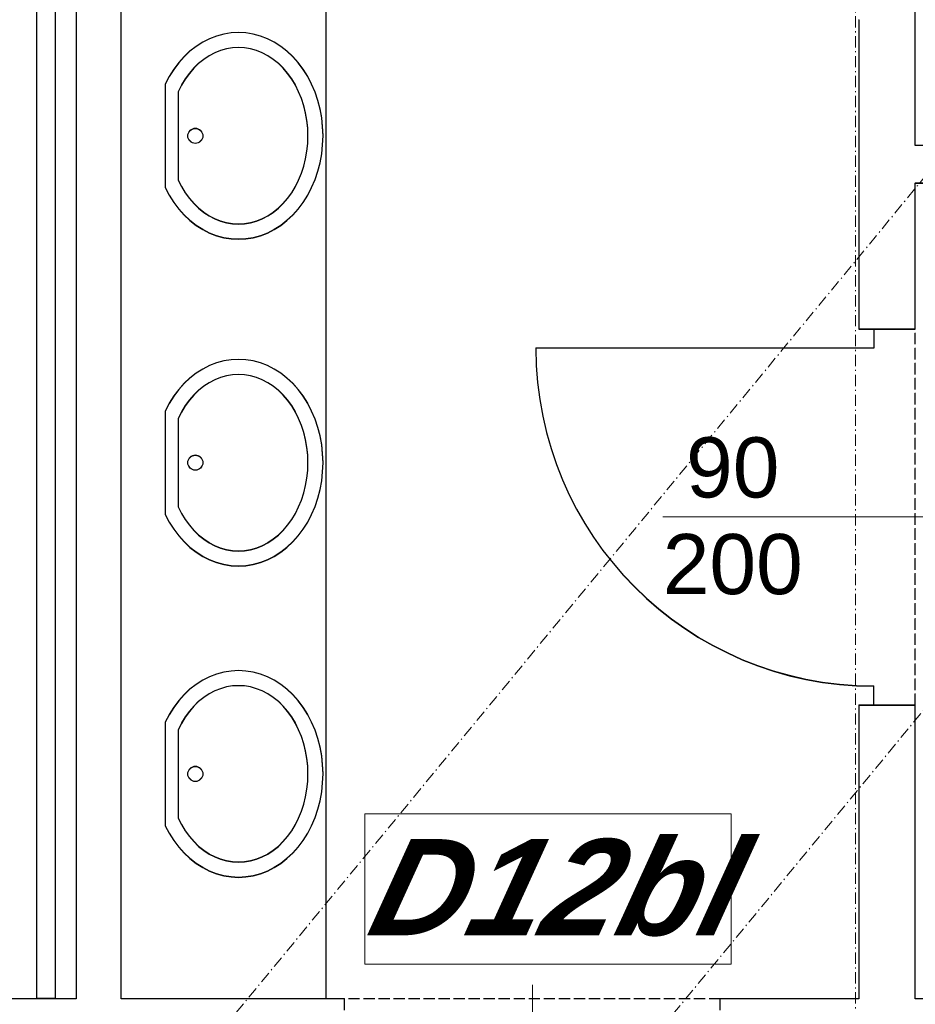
# Model space of a CAD drawing. Header units: millimetres. Extents: x -8642 to 28269, y -6609 to 3701.
# Tile 173 of 256: x 5145 to 5383, y -4390 to -4128. Entities that reach past the tile are written whole.
import ezdxf
from ezdxf.enums import TextEntityAlignment as Align

# ---------------------------------------------------------------- set-up
doc = ezdxf.new("R2010")
doc.units = ezdxf.units.MM
doc.header["$LTSCALE"] = 1000
doc.header["$MEASUREMENT"] = 0
for name, pattern in [('rzut 1 pietra$0$ArchiTECH.PC 1. Line Type', [0.004, 0.003, -0.001]), ('rzut 1 pietra$0$ArchiTECH.PC 5. Line Type', [0.0053, 0.003, -0.001, 0.0003, -0.001]), ('rzut 1 pietra$0$ArchiTECH.PC Solid Line Type', [0]), ('SUFIT_1 PIETRO$0$ArchiTECH.PC 1. Line Type', [0.004, 0.003, -0.001]), ('SUFIT_1 PIETRO$0$ArchiTECH.PC Solid Line Type', [0])]:
    doc.linetypes.add(name, pattern=pattern)
doc.layers.add('IS_ARCH', color=254, linetype='Continuous', lineweight=18)
doc.layers.add('SUFIT_1 PIETRO$0$INWENTARYZACJA', color=254, linetype='Continuous')
doc.layers.add('SUFIT_1 PIETRO$0$Kalka 1', color=254, linetype='Continuous')
doc.styles.add('rzut 1 pietra$0$ArchiTECHStyle1', font='arial.ttf', dxfattribs={"height": 0.16})
doc.styles.add('rzut 1 pietra$0$ArchiTECHStyle4', font='arialbi.ttf', dxfattribs={"oblique": 15, "height": 0.256})

msp = doc.modelspace()

# ---------------------------------------------------------------- linework, layer by layer
at = {"layer": 'IS_ARCH', "linetype": 'rzut 1 pietra$0$ArchiTECH.PC 5. Line Type'}
for p, q in [((10028.54, 1462.47), (5164.31, -4438.5)), ((10097.59, 1404.74), (5233.75, -4495.75)), ((5367.47, -3088.25), (5367.16, -6164.04))]:
    msp.add_line(p, q, dxfattribs=at)
at = {"layer": 'IS_ARCH', "linetype": 'rzut 1 pietra$0$ArchiTECH.PC Solid Line Type'}
for p, q in [((5149.36, -4015.87), (5149.36, -4388.37)), ((5154.36, -4388.37), (5154.36, -4015.87)), ((5159.87, -4015.87), (5159.87, -4388.42)), ((5171.87, -4388.42), (5171.87, -4015.87)), ((5226.37, -4015.88), (5226.37, -4388.38)), ((5383.26, -4161.4), (5383.26, -4079.4)), ((5368.26, -4127.89), (5368.26, -4210.26)), ((5201.14, -4131.43), (5199.19, -4131.74)), ((5203.1, -4131.32), (5201.14, -4131.43)), ((5205.06, -4131.43), (5203.1, -4131.32)), ((5207, -4131.74), (5205.06, -4131.43)), ((5193.59, -4133.9), (5191.85, -4135.01)), ((5195.4, -4132.98), (5193.59, -4133.9)), ((5197.27, -4132.26), (5195.4, -4132.98)), ((5199.19, -4131.74), (5197.27, -4132.26)), ((5208.92, -4132.26), (5207, -4131.74)), ((5210.79, -4132.98), (5208.92, -4132.26)), ((5212.61, -4133.9), (5210.79, -4132.98)), ((5214.35, -4135.01), (5212.61, -4133.9)), ((5190.19, -4136.3), (5188.63, -4137.76)), ((5191.85, -4135.01), (5190.19, -4136.3)), ((5196.77, -4136.74), (5195.28, -4137.52)), ((5198.31, -4136.12), (5196.77, -4136.74)), ((5199.89, -4135.68), (5198.31, -4136.12)), ((5201.49, -4135.41), (5199.89, -4135.68)), ((5203.1, -4135.32), (5201.49, -4135.41)), ((5204.71, -4135.41), (5203.1, -4135.32)), ((5206.31, -4135.68), (5204.71, -4135.41)), ((5207.89, -4136.12), (5206.31, -4135.68)), ((5209.42, -4136.74), (5207.89, -4136.12)), ((5210.92, -4137.52), (5209.42, -4136.74)), ((5216, -4136.3), (5214.35, -4135.01)), ((5217.56, -4137.76), (5216, -4136.3)), ((5187.19, -4139.38), (5185.86, -4141.15)), ((5188.63, -4137.76), (5187.19, -4139.38)), ((5193.85, -4138.47), (5192.49, -4139.57)), ((5195.28, -4137.52), (5193.85, -4138.47)), ((5212.35, -4138.47), (5210.92, -4137.52)), ((5213.71, -4139.57), (5212.35, -4138.47)), ((5219.01, -4139.38), (5217.56, -4137.76)), ((5220.33, -4141.15), (5219.01, -4139.38)), ((5185.86, -4141.15), (5184.67, -4143.05)), ((5191.21, -4140.82), (5190.02, -4142.21)), ((5192.49, -4139.57), (5191.21, -4140.82)), ((5214.99, -4140.82), (5213.71, -4139.57)), ((5216.18, -4142.21), (5214.99, -4140.82)), ((5221.53, -4143.05), (5220.33, -4141.15)), ((5184.67, -4143.05), (5183.61, -4145.07)), ((5188.93, -4143.72), (5187.94, -4145.34)), ((5190.02, -4142.21), (5188.93, -4143.72)), ((5217.27, -4143.72), (5216.18, -4142.21)), ((5218.25, -4145.34), (5217.27, -4143.72)), ((5222.58, -4145.07), (5221.53, -4143.05)), ((5183.61, -4145.07), (5183.61, -4172.57)), ((5187.94, -4145.34), (5187.08, -4147.07)), ((5187.08, -4147.07), (5187.08, -4170.57)), ((5219.12, -4147.07), (5218.25, -4145.34)), ((5219.86, -4148.89), (5219.12, -4147.07)), ((5223.49, -4147.2), (5222.58, -4145.07)), ((5224.24, -4149.42), (5223.49, -4147.2)), ((5220.48, -4150.78), (5219.86, -4148.89)), ((5224.83, -4151.7), (5224.24, -4149.42)), ((5220.97, -4152.74), (5220.48, -4150.78)), ((5225.26, -4154.05), (5224.83, -4151.7)), ((5221.32, -4154.74), (5220.97, -4152.74)), ((5221.53, -4156.77), (5221.32, -4154.74)), ((5225.51, -4156.43), (5225.26, -4154.05)), ((5221.6, -4158.82), (5221.53, -4156.77)), ((5225.6, -4158.82), (5225.51, -4156.43)), ((5221.53, -4160.87), (5221.6, -4158.82)), ((5225.51, -4161.22), (5225.6, -4158.82)), ((5220.97, -4164.9), (5221.32, -4162.9)), ((5221.32, -4162.9), (5221.53, -4160.87)), ((5225.26, -4163.6), (5225.51, -4161.22)), ((5391.86, -4161.4), (5383.26, -4161.4)), ((5220.48, -4166.86), (5220.97, -4164.9)), ((5224.83, -4165.94), (5225.26, -4163.6)), ((5219.86, -4168.75), (5220.48, -4166.86)), ((5223.49, -4170.44), (5224.24, -4168.23)), ((5224.24, -4168.23), (5224.83, -4165.94)), ((5187.08, -4170.57), (5187.94, -4172.3)), ((5187.08, -4170.57), (5187.08, -4170.57)), ((5218.25, -4172.3), (5219.12, -4170.57)), ((5219.12, -4170.57), (5219.86, -4168.75)), ((5222.58, -4172.57), (5223.49, -4170.44)), ((5183.61, -4172.57), (5184.67, -4174.6)), ((5183.61, -4172.57), (5183.61, -4172.57)), ((5187.94, -4172.3), (5188.93, -4173.93)), ((5217.27, -4173.93), (5218.25, -4172.3)), ((5221.53, -4174.6), (5222.58, -4172.57)), ((5383.26, -4210.26), (5383.26, -4171.4)), ((5383.26, -4171.4), (5391.86, -4171.4)), ((5184.67, -4174.6), (5185.86, -4176.5)), ((5188.93, -4173.93), (5190.02, -4175.44)), ((5190.02, -4175.44), (5191.21, -4176.82)), ((5214.99, -4176.82), (5216.18, -4175.44)), ((5216.18, -4175.44), (5217.27, -4173.93)), ((5220.33, -4176.5), (5221.53, -4174.6)), ((5185.86, -4176.5), (5187.19, -4178.27)), ((5187.19, -4178.27), (5188.63, -4179.89)), ((5191.21, -4176.82), (5192.49, -4178.07)), ((5192.49, -4178.07), (5193.85, -4179.17)), ((5212.35, -4179.17), (5213.71, -4178.07)), ((5213.71, -4178.07), (5214.99, -4176.82)), ((5217.56, -4179.89), (5219.01, -4178.27)), ((5219.01, -4178.27), (5220.33, -4176.5)), ((5188.63, -4179.89), (5190.19, -4181.35)), ((5193.85, -4179.17), (5195.28, -4180.12)), ((5195.28, -4180.12), (5196.77, -4180.9)), ((5196.77, -4180.9), (5198.31, -4181.52)), ((5207.89, -4181.52), (5209.42, -4180.9)), ((5209.42, -4180.9), (5210.92, -4180.12)), ((5210.92, -4180.12), (5212.35, -4179.17)), ((5216, -4181.35), (5217.56, -4179.89)), ((5190.19, -4181.35), (5191.85, -4182.64)), ((5191.85, -4182.64), (5193.59, -4183.75)), ((5193.59, -4183.75), (5195.4, -4184.66)), ((5198.31, -4181.52), (5199.89, -4181.97)), ((5199.89, -4181.97), (5201.49, -4182.23)), ((5201.49, -4182.23), (5203.1, -4182.32)), ((5203.1, -4182.32), (5204.71, -4182.23)), ((5204.71, -4182.23), (5206.31, -4181.97)), ((5206.31, -4181.97), (5207.89, -4181.52)), ((5210.79, -4184.66), (5212.61, -4183.75)), ((5212.61, -4183.75), (5214.35, -4182.64)), ((5214.35, -4182.64), (5216, -4181.35)), ((5195.4, -4184.66), (5197.27, -4185.39)), ((5197.27, -4185.39), (5199.19, -4185.9)), ((5199.19, -4185.9), (5201.14, -4186.22)), ((5201.14, -4186.22), (5203.1, -4186.32)), ((5203.1, -4186.32), (5205.06, -4186.22)), ((5205.06, -4186.22), (5207, -4185.9)), ((5207, -4185.9), (5208.92, -4185.39)), ((5208.92, -4185.39), (5210.79, -4184.66)), ((5368.26, -4210.26), (5372.26, -4210.26)), ((5372.26, -4210.26), (5380.26, -4210.26)), ((5372.26, -4210.26), (5372.26, -4215.26)), ((5380.26, -4210.26), (5383.26, -4210.26)), ((5372.26, -4215.26), (5282.26, -4215.26)), ((5195.4, -4219.94), (5193.59, -4220.85)), ((5197.27, -4219.21), (5195.4, -4219.94)), ((5199.19, -4218.69), (5197.27, -4219.21)), ((5201.14, -4218.38), (5199.19, -4218.69)), ((5203.1, -4218.28), (5201.14, -4218.38)), ((5205.06, -4218.38), (5203.1, -4218.28)), ((5207, -4218.69), (5205.06, -4218.38)), ((5208.92, -4219.21), (5207, -4218.69)), ((5210.79, -4219.94), (5208.92, -4219.21)), ((5212.61, -4220.85), (5210.79, -4219.94)), ((5190.19, -4223.25), (5188.63, -4224.71)), ((5191.85, -4221.96), (5190.19, -4223.25)), ((5193.59, -4220.85), (5191.85, -4221.96)), ((5198.31, -4223.08), (5196.77, -4223.69)), ((5199.89, -4222.63), (5198.31, -4223.08)), ((5201.49, -4222.37), (5199.89, -4222.63)), ((5203.1, -4222.28), (5201.49, -4222.37)), ((5204.71, -4222.37), (5203.1, -4222.28)), ((5206.31, -4222.63), (5204.71, -4222.37)), ((5207.89, -4223.08), (5206.31, -4222.63)), ((5209.42, -4223.69), (5207.89, -4223.08)), ((5214.35, -4221.96), (5212.61, -4220.85)), ((5216, -4223.25), (5214.35, -4221.96)), ((5217.56, -4224.71), (5216, -4223.25)), ((5188.63, -4224.71), (5187.19, -4226.33)), ((5193.85, -4225.42), (5192.49, -4226.53)), ((5195.28, -4224.48), (5193.85, -4225.42)), ((5196.77, -4223.69), (5195.28, -4224.48)), ((5210.92, -4224.48), (5209.42, -4223.69)), ((5212.35, -4225.42), (5210.92, -4224.48)), ((5213.71, -4226.53), (5212.35, -4225.42)), ((5219.01, -4226.33), (5217.56, -4224.71)), ((5185.86, -4228.1), (5184.67, -4230)), ((5187.19, -4226.33), (5185.86, -4228.1)), ((5191.21, -4227.77), (5190.02, -4229.16)), ((5192.49, -4226.53), (5191.21, -4227.77)), ((5214.99, -4227.77), (5213.71, -4226.53)), ((5216.18, -4229.16), (5214.99, -4227.77)), ((5220.33, -4228.1), (5219.01, -4226.33)), ((5221.53, -4230), (5220.33, -4228.1)), ((5184.67, -4230), (5183.61, -4232.03)), ((5188.93, -4230.67), (5187.94, -4232.3)), ((5190.02, -4229.16), (5188.93, -4230.67)), ((5217.27, -4230.67), (5216.18, -4229.16)), ((5218.25, -4232.3), (5217.27, -4230.67)), ((5222.58, -4232.03), (5221.53, -4230)), ((5183.61, -4232.03), (5183.61, -4259.53)), ((5187.94, -4232.3), (5187.08, -4234.03)), ((5219.12, -4234.03), (5218.25, -4232.3)), ((5223.49, -4234.15), (5222.58, -4232.03)), ((5187.08, -4234.03), (5187.08, -4257.53)), ((5219.86, -4235.85), (5219.12, -4234.03)), ((5220.48, -4237.74), (5219.86, -4235.85)), ((5224.24, -4236.37), (5223.49, -4234.15)), ((5220.97, -4239.69), (5220.48, -4237.74)), ((5224.83, -4238.66), (5224.24, -4236.37)), ((5225.26, -4241), (5224.83, -4238.66)), ((5221.32, -4241.7), (5220.97, -4239.69)), ((5225.51, -4243.38), (5225.26, -4241)), ((5221.53, -4243.73), (5221.32, -4241.7)), ((5221.6, -4245.78), (5221.53, -4243.73)), ((5225.6, -4245.78), (5225.51, -4243.38)), ((5221.53, -4247.82), (5221.6, -4245.78)), ((5225.51, -4248.17), (5225.6, -4245.78)), ((5221.32, -4249.86), (5221.53, -4247.82)), ((5225.26, -4250.55), (5225.51, -4248.17)), ((5220.48, -4253.81), (5220.97, -4251.86)), ((5220.97, -4251.86), (5221.32, -4249.86)), ((5224.83, -4252.89), (5225.26, -4250.55)), ((5219.86, -4255.71), (5220.48, -4253.81)), ((5224.24, -4255.18), (5224.83, -4252.89)), ((5219.12, -4257.53), (5219.86, -4255.71)), ((5223.49, -4257.4), (5224.24, -4255.18)), ((5183.61, -4259.53), (5184.67, -4261.55)), ((5183.61, -4259.53), (5183.61, -4259.53)), ((5187.08, -4257.53), (5187.94, -4259.26)), ((5187.08, -4257.53), (5187.08, -4257.53)), ((5187.94, -4259.26), (5188.93, -4260.88)), ((5217.27, -4260.88), (5218.25, -4259.26)), ((5218.25, -4259.26), (5219.12, -4257.53)), ((5221.53, -4261.55), (5222.58, -4259.53)), ((5222.58, -4259.53), (5223.49, -4257.4)), ((5184.67, -4261.55), (5185.86, -4263.45)), ((5188.93, -4260.88), (5190.02, -4262.39)), ((5190.02, -4262.39), (5191.21, -4263.78)), ((5214.99, -4263.78), (5216.18, -4262.39)), ((5216.18, -4262.39), (5217.27, -4260.88)), ((5220.33, -4263.45), (5221.53, -4261.55)), ((5412.31, -4260.26), (5316.04, -4260.26)), ((5185.86, -4263.45), (5187.19, -4265.22)), ((5191.21, -4263.78), (5192.49, -4265.03)), ((5192.49, -4265.03), (5193.85, -4266.13)), ((5212.35, -4266.13), (5213.71, -4265.03)), ((5213.71, -4265.03), (5214.99, -4263.78)), ((5219.01, -4265.22), (5220.33, -4263.45)), ((5187.19, -4265.22), (5188.63, -4266.84)), ((5188.63, -4266.84), (5190.19, -4268.3)), ((5193.85, -4266.13), (5195.28, -4267.07)), ((5195.28, -4267.07), (5196.77, -4267.86)), ((5209.42, -4267.86), (5210.92, -4267.07)), ((5210.92, -4267.07), (5212.35, -4266.13)), ((5216, -4268.3), (5217.56, -4266.84)), ((5217.56, -4266.84), (5219.01, -4265.22)), ((5190.19, -4268.3), (5191.85, -4269.59)), ((5191.85, -4269.59), (5193.59, -4270.7)), ((5196.77, -4267.86), (5198.31, -4268.48)), ((5198.31, -4268.48), (5199.89, -4268.92)), ((5199.89, -4268.92), (5201.49, -4269.19)), ((5201.49, -4269.19), (5203.1, -4269.28)), ((5203.1, -4269.28), (5204.71, -4269.19)), ((5204.71, -4269.19), (5206.31, -4268.92)), ((5206.31, -4268.92), (5207.89, -4268.48)), ((5207.89, -4268.48), (5209.42, -4267.86)), ((5212.61, -4270.7), (5214.35, -4269.59)), ((5214.35, -4269.59), (5216, -4268.3)), ((5193.59, -4270.7), (5195.4, -4271.62)), ((5195.4, -4271.62), (5197.27, -4272.34)), ((5197.27, -4272.34), (5199.19, -4272.86)), ((5199.19, -4272.86), (5201.14, -4273.17)), ((5205.06, -4273.17), (5207, -4272.86)), ((5207, -4272.86), (5208.92, -4272.34)), ((5208.92, -4272.34), (5210.79, -4271.62)), ((5210.79, -4271.62), (5212.61, -4270.7)), ((5201.14, -4273.17), (5203.1, -4273.28)), ((5203.1, -4273.28), (5205.06, -4273.17)), ((5199.19, -4301.51), (5197.27, -4302.03)), ((5201.14, -4301.2), (5199.19, -4301.51)), ((5203.1, -4301.09), (5201.14, -4301.2)), ((5205.06, -4301.2), (5203.1, -4301.09)), ((5207, -4301.51), (5205.06, -4301.2)), ((5208.92, -4302.03), (5207, -4301.51)), ((5193.59, -4303.67), (5191.85, -4304.78)), ((5195.4, -4302.75), (5193.59, -4303.67)), ((5197.27, -4302.03), (5195.4, -4302.75)), ((5210.79, -4302.75), (5208.92, -4302.03)), ((5212.61, -4303.67), (5210.79, -4302.75)), ((5214.35, -4304.78), (5212.61, -4303.67)), ((5190.19, -4306.06), (5188.63, -4307.53)), ((5191.85, -4304.78), (5190.19, -4306.06)), ((5196.77, -4306.51), (5195.28, -4307.29)), ((5198.31, -4305.89), (5196.77, -4306.51)), ((5199.89, -4305.45), (5198.31, -4305.89)), ((5201.49, -4305.18), (5199.89, -4305.45)), ((5203.1, -4305.09), (5201.49, -4305.18)), ((5204.71, -4305.18), (5203.1, -4305.09)), ((5206.31, -4305.45), (5204.71, -4305.18)), ((5207.89, -4305.89), (5206.31, -4305.45)), ((5209.42, -4306.51), (5207.89, -4305.89)), ((5210.92, -4307.29), (5209.42, -4306.51)), ((5216, -4306.06), (5214.35, -4304.78)), ((5217.56, -4307.53), (5216, -4306.06)), ((5372.26, -4310.26), (5372.26, -4305.26)), ((5187.19, -4309.15), (5185.86, -4310.91)), ((5188.63, -4307.53), (5187.19, -4309.15)), ((5192.49, -4309.34), (5191.21, -4310.59)), ((5193.85, -4308.24), (5192.49, -4309.34)), ((5195.28, -4307.29), (5193.85, -4308.24)), ((5212.35, -4308.24), (5210.92, -4307.29)), ((5213.71, -4309.34), (5212.35, -4308.24)), ((5214.99, -4310.59), (5213.71, -4309.34)), ((5219.01, -4309.15), (5217.56, -4307.53)), ((5220.33, -4310.91), (5219.01, -4309.15)), ((5185.86, -4310.91), (5184.67, -4312.82)), ((5190.02, -4311.97), (5188.93, -4313.49)), ((5191.21, -4310.59), (5190.02, -4311.97)), ((5216.18, -4311.97), (5214.99, -4310.59)), ((5217.27, -4313.49), (5216.18, -4311.97)), ((5221.53, -4312.82), (5220.33, -4310.91)), ((5368.26, -4310.26), (5368.26, -4388.42)), ((5368.26, -4310.26), (5372.26, -4310.26)), ((5372.26, -4310.26), (5380.26, -4310.26)), ((5380.26, -4310.26), (5383.26, -4310.26)), ((5383.26, -4388.42), (5383.26, -4310.26)), ((5184.67, -4312.82), (5183.61, -4314.84)), ((5183.61, -4314.84), (5183.61, -4342.34)), ((5188.93, -4313.49), (5187.94, -4315.11)), ((5218.25, -4315.11), (5217.27, -4313.49)), ((5222.58, -4314.84), (5221.53, -4312.82)), ((5223.49, -4316.97), (5222.58, -4314.84)), ((5187.94, -4315.11), (5187.08, -4316.84)), ((5187.08, -4316.84), (5187.08, -4340.34)), ((5219.12, -4316.84), (5218.25, -4315.11)), ((5219.86, -4318.66), (5219.12, -4316.84)), ((5224.24, -4319.19), (5223.49, -4316.97)), ((5220.48, -4320.55), (5219.86, -4318.66)), ((5224.83, -4321.47), (5224.24, -4319.19)), ((5220.97, -4322.51), (5220.48, -4320.55)), ((5221.32, -4324.51), (5220.97, -4322.51)), ((5225.26, -4323.82), (5224.83, -4321.47)), ((5221.53, -4326.54), (5221.32, -4324.51)), ((5225.51, -4326.19), (5225.26, -4323.82)), ((5221.6, -4328.59), (5221.53, -4326.54)), ((5225.6, -4328.59), (5225.51, -4326.19)), ((5221.32, -4332.67), (5221.53, -4330.64)), ((5221.53, -4330.64), (5221.6, -4328.59)), ((5225.51, -4330.99), (5225.6, -4328.59)), ((5220.97, -4334.67), (5221.32, -4332.67)), ((5225.26, -4333.37), (5225.51, -4330.99)), ((5220.48, -4336.63), (5220.97, -4334.67)), ((5224.24, -4338), (5224.83, -4335.71)), ((5224.83, -4335.71), (5225.26, -4333.37)), ((5219.12, -4340.34), (5219.86, -4338.52)), ((5219.86, -4338.52), (5220.48, -4336.63)), ((5223.49, -4340.21), (5224.24, -4338)), ((5187.08, -4340.34), (5187.94, -4342.07)), ((5187.08, -4340.34), (5187.08, -4340.34)), ((5218.25, -4342.07), (5219.12, -4340.34)), ((5222.58, -4342.34), (5223.49, -4340.21)), ((5236.72, -4379.27), (5236.72, -4339.27)), ((5236.72, -4339.27), (5334.24, -4339.27)), ((5334.24, -4339.27), (5334.24, -4379.27)), ((5183.61, -4342.34), (5184.67, -4344.36)), ((5183.61, -4342.34), (5183.61, -4342.34)), ((5187.94, -4342.07), (5188.93, -4343.7)), ((5188.93, -4343.7), (5190.02, -4345.21)), ((5216.18, -4345.21), (5217.27, -4343.7)), ((5217.27, -4343.7), (5218.25, -4342.07)), ((5221.53, -4344.36), (5222.58, -4342.34)), ((5184.67, -4344.36), (5185.86, -4346.27)), ((5185.86, -4346.27), (5187.19, -4348.04)), ((5190.02, -4345.21), (5191.21, -4346.59)), ((5214.99, -4346.59), (5216.18, -4345.21)), ((5219.01, -4348.04), (5220.33, -4346.27)), ((5220.33, -4346.27), (5221.53, -4344.36)), ((5187.19, -4348.04), (5188.63, -4349.66)), ((5191.21, -4346.59), (5192.49, -4347.84)), ((5192.49, -4347.84), (5193.85, -4348.94)), ((5193.85, -4348.94), (5195.28, -4349.89)), ((5210.92, -4349.89), (5212.35, -4348.94)), ((5212.35, -4348.94), (5213.71, -4347.84)), ((5213.71, -4347.84), (5214.99, -4346.59)), ((5217.56, -4349.66), (5219.01, -4348.04)), ((5188.63, -4349.66), (5190.19, -4351.12)), ((5190.19, -4351.12), (5191.85, -4352.41)), ((5195.28, -4349.89), (5196.77, -4350.67)), ((5196.77, -4350.67), (5198.31, -4351.29)), ((5198.31, -4351.29), (5199.89, -4351.73)), ((5206.31, -4351.73), (5207.89, -4351.29)), ((5207.89, -4351.29), (5209.42, -4350.67)), ((5209.42, -4350.67), (5210.92, -4349.89)), ((5214.35, -4352.41), (5216, -4351.12)), ((5216, -4351.12), (5217.56, -4349.66)), ((5191.85, -4352.41), (5193.59, -4353.51)), ((5193.59, -4353.51), (5195.4, -4354.43)), ((5199.89, -4351.73), (5201.49, -4352)), ((5201.49, -4352), (5203.1, -4352.09)), ((5203.1, -4352.09), (5204.71, -4352)), ((5204.71, -4352), (5206.31, -4351.73)), ((5210.79, -4354.43), (5212.61, -4353.51)), ((5212.61, -4353.51), (5214.35, -4352.41)), ((5195.4, -4354.43), (5197.27, -4355.15)), ((5197.27, -4355.15), (5199.19, -4355.67)), ((5199.19, -4355.67), (5201.14, -4355.99)), ((5201.14, -4355.99), (5203.1, -4356.09)), ((5203.1, -4356.09), (5205.06, -4355.99)), ((5205.06, -4355.99), (5207, -4355.67)), ((5207, -4355.67), (5208.92, -4355.15)), ((5208.92, -4355.15), (5210.79, -4354.43)), ((5334.24, -4379.27), (5236.72, -4379.27)), ((5281.36, -4384.77), (5281.36, -4454.45)), ((5159.87, -4388.42), (5064.36, -4388.42)), ((5149.36, -4388.37), (5154.36, -4388.37)), ((5231.36, -4388.42), (5171.87, -4388.42)), ((5231.36, -4391.42), (5231.36, -4388.42)), ((5368.26, -4388.42), (5331.36, -4388.42)), ((5331.36, -4391.42), (5331.36, -4388.42)), ((5629.4, -4388.42), (5383.26, -4388.42))]:
    msp.add_line(p, q, dxfattribs=at)
at = {"layer": 'IS_ARCH', "linetype": 'rzut 1 pietra$0$ArchiTECH.PC 1. Line Type'}
for p, q in [((5383.26, -4310.26), (5383.26, -4210.26)), ((5331.36, -4388.42), (5231.36, -4388.42))]:
    msp.add_line(p, q, dxfattribs=at)
at = {"layer": 'IS_ARCH', "linetype": 'rzut 1 pietra$0$ArchiTECH.PC Solid Line Type'}
for centre in [(5191.61, -4158.82), (5191.61, -4245.78), (5191.61, -4328.59)]:
    msp.add_circle(centre, 2, dxfattribs=at)
msp.add_arc((5372.26, -4215.26), 90, 180, 270, dxfattribs=at)
at = {"layer": 'SUFIT_1 PIETRO$0$INWENTARYZACJA', "linetype": 'SUFIT_1 PIETRO$0$ArchiTECH.PC Solid Line Type'}
for p, q in [((5149.36, -4015.95), (5149.36, -4388.46)), ((5154.36, -4388.46), (5154.36, -4015.95)), ((5159.87, -4015.96), (5159.87, -4388.5)), ((5171.87, -4388.5), (5171.87, -4015.96)), ((5383.26, -4161.49), (5383.26, -4079.48)), ((5368.26, -4127.97), (5368.26, -4210.35)), ((5201.14, -4131.51), (5199.19, -4131.82)), ((5203.1, -4131.41), (5201.14, -4131.51)), ((5205.06, -4131.51), (5203.1, -4131.41)), ((5207, -4131.82), (5205.06, -4131.51)), ((5193.59, -4133.98), (5191.85, -4135.09)), ((5195.4, -4133.06), (5193.59, -4133.98)), ((5197.27, -4132.34), (5195.4, -4133.06)), ((5199.19, -4131.82), (5197.27, -4132.34)), ((5208.92, -4132.34), (5207, -4131.82)), ((5210.79, -4133.06), (5208.92, -4132.34)), ((5212.61, -4133.98), (5210.79, -4133.06)), ((5214.35, -4135.09), (5212.61, -4133.98)), ((5190.19, -4136.38), (5188.63, -4137.84)), ((5191.85, -4135.09), (5190.19, -4136.38)), ((5198.31, -4136.21), (5196.77, -4136.82)), ((5199.89, -4135.76), (5198.31, -4136.21)), ((5201.49, -4135.5), (5199.89, -4135.76)), ((5203.1, -4135.41), (5201.49, -4135.5)), ((5204.71, -4135.5), (5203.1, -4135.41)), ((5206.31, -4135.76), (5204.71, -4135.5)), ((5207.89, -4136.21), (5206.31, -4135.76)), ((5209.42, -4136.82), (5207.89, -4136.21)), ((5216, -4136.38), (5214.35, -4135.09)), ((5217.56, -4137.84), (5216, -4136.38)), ((5188.63, -4137.84), (5187.19, -4139.46)), ((5193.85, -4138.55), (5192.49, -4139.66)), ((5195.28, -4137.61), (5193.85, -4138.55)), ((5196.77, -4136.82), (5195.28, -4137.61)), ((5210.92, -4137.61), (5209.42, -4136.82)), ((5212.35, -4138.55), (5210.92, -4137.61)), ((5213.71, -4139.66), (5212.35, -4138.55)), ((5219.01, -4139.46), (5217.56, -4137.84)), ((5185.86, -4141.23), (5184.67, -4143.13)), ((5187.19, -4139.46), (5185.86, -4141.23)), ((5191.21, -4140.9), (5190.02, -4142.29)), ((5192.49, -4139.66), (5191.21, -4140.9)), ((5214.99, -4140.9), (5213.71, -4139.66)), ((5216.18, -4142.29), (5214.99, -4140.9)), ((5220.33, -4141.23), (5219.01, -4139.46)), ((5221.53, -4143.13), (5220.33, -4141.23)), ((5184.67, -4143.13), (5183.61, -4145.16)), ((5188.93, -4143.8), (5187.94, -4145.43)), ((5190.02, -4142.29), (5188.93, -4143.8)), ((5217.27, -4143.8), (5216.18, -4142.29)), ((5218.25, -4145.43), (5217.27, -4143.8)), ((5222.58, -4145.16), (5221.53, -4143.13)), ((5183.61, -4145.16), (5183.61, -4172.66)), ((5187.94, -4145.43), (5187.08, -4147.16)), ((5187.08, -4147.16), (5187.08, -4170.66)), ((5219.12, -4147.16), (5218.25, -4145.43)), ((5219.86, -4148.97), (5219.12, -4147.16)), ((5223.49, -4147.28), (5222.58, -4145.16)), ((5220.48, -4150.87), (5219.86, -4148.97)), ((5224.24, -4149.5), (5223.49, -4147.28)), ((5224.83, -4151.79), (5224.24, -4149.5)), ((5220.97, -4152.82), (5220.48, -4150.87)), ((5225.26, -4154.13), (5224.83, -4151.79)), ((5221.32, -4154.83), (5220.97, -4152.82)), ((5221.53, -4156.86), (5221.32, -4154.83)), ((5225.51, -4156.51), (5225.26, -4154.13)), ((5221.6, -4158.91), (5221.53, -4156.86)), ((5225.6, -4158.91), (5225.51, -4156.51)), ((5221.53, -4160.95), (5221.6, -4158.91)), ((5225.51, -4161.3), (5225.6, -4158.91)), ((5220.97, -4164.99), (5221.32, -4162.99)), ((5221.32, -4162.99), (5221.53, -4160.95)), ((5225.26, -4163.68), (5225.51, -4161.3)), ((5391.86, -4161.49), (5383.26, -4161.49)), ((5220.48, -4166.94), (5220.97, -4164.99)), ((5224.83, -4166.02), (5225.26, -4163.68)), ((5219.86, -4168.84), (5220.48, -4166.94)), ((5224.24, -4168.31), (5224.83, -4166.02)), ((5187.08, -4170.66), (5187.94, -4172.39)), ((5187.08, -4170.66), (5187.08, -4170.66)), ((5218.25, -4172.39), (5219.12, -4170.66)), ((5219.12, -4170.66), (5219.86, -4168.84)), ((5222.58, -4172.66), (5223.49, -4170.53)), ((5223.49, -4170.53), (5224.24, -4168.31)), ((5183.61, -4172.66), (5184.67, -4174.68)), ((5183.61, -4172.66), (5183.61, -4172.66)), ((5187.94, -4172.39), (5188.93, -4174.01)), ((5217.27, -4174.01), (5218.25, -4172.39)), ((5221.53, -4174.68), (5222.58, -4172.66)), ((5383.26, -4210.35), (5383.26, -4171.49)), ((5383.26, -4171.49), (5391.86, -4171.49)), ((5184.67, -4174.68), (5185.86, -4176.58)), ((5188.93, -4174.01), (5190.02, -4175.52)), ((5190.02, -4175.52), (5191.21, -4176.91)), ((5214.99, -4176.91), (5216.18, -4175.52)), ((5216.18, -4175.52), (5217.27, -4174.01)), ((5220.33, -4176.58), (5221.53, -4174.68)), ((5185.86, -4176.58), (5187.19, -4178.35)), ((5187.19, -4178.35), (5188.63, -4179.97)), ((5191.21, -4176.91), (5192.49, -4178.16)), ((5192.49, -4178.16), (5193.85, -4179.26)), ((5212.35, -4179.26), (5213.71, -4178.16)), ((5213.71, -4178.16), (5214.99, -4176.91)), ((5217.56, -4179.97), (5219.01, -4178.35)), ((5219.01, -4178.35), (5220.33, -4176.58)), ((5188.63, -4179.97), (5190.19, -4181.43)), ((5193.85, -4179.26), (5195.28, -4180.2)), ((5195.28, -4180.2), (5196.77, -4180.99)), ((5196.77, -4180.99), (5198.31, -4181.61)), ((5207.89, -4181.61), (5209.42, -4180.99)), ((5209.42, -4180.99), (5210.92, -4180.2)), ((5210.92, -4180.2), (5212.35, -4179.26)), ((5216, -4181.43), (5217.56, -4179.97)), ((5190.19, -4181.43), (5191.85, -4182.72)), ((5191.85, -4182.72), (5193.59, -4183.83)), ((5193.59, -4183.83), (5195.4, -4184.75)), ((5198.31, -4181.61), (5199.89, -4182.05)), ((5199.89, -4182.05), (5201.49, -4182.32)), ((5201.49, -4182.32), (5203.1, -4182.41)), ((5203.1, -4182.41), (5204.71, -4182.32)), ((5204.71, -4182.32), (5206.31, -4182.05)), ((5206.31, -4182.05), (5207.89, -4181.61)), ((5210.79, -4184.75), (5212.61, -4183.83)), ((5212.61, -4183.83), (5214.35, -4182.72)), ((5214.35, -4182.72), (5216, -4181.43)), ((5195.4, -4184.75), (5197.27, -4185.47)), ((5197.27, -4185.47), (5199.19, -4185.99)), ((5199.19, -4185.99), (5201.14, -4186.3)), ((5201.14, -4186.3), (5203.1, -4186.41)), ((5203.1, -4186.41), (5205.06, -4186.3)), ((5205.06, -4186.3), (5207, -4185.99)), ((5207, -4185.99), (5208.92, -4185.47)), ((5208.92, -4185.47), (5210.79, -4184.75)), ((5368.26, -4210.35), (5372.26, -4210.35)), ((5372.26, -4210.35), (5380.26, -4210.35)), ((5372.26, -4210.35), (5372.26, -4215.35)), ((5380.26, -4210.35), (5383.26, -4210.35)), ((5372.26, -4215.35), (5282.26, -4215.35)), ((5195.4, -4220.02), (5193.59, -4220.94)), ((5197.27, -4219.3), (5195.4, -4220.02)), ((5199.19, -4218.78), (5197.27, -4219.3)), ((5201.14, -4218.47), (5199.19, -4218.78)), ((5203.1, -4218.36), (5201.14, -4218.47)), ((5205.06, -4218.47), (5203.1, -4218.36)), ((5207, -4218.78), (5205.06, -4218.47)), ((5208.92, -4219.3), (5207, -4218.78)), ((5210.79, -4220.02), (5208.92, -4219.3)), ((5212.61, -4220.94), (5210.79, -4220.02)), ((5191.85, -4222.04), (5190.19, -4223.33)), ((5193.59, -4220.94), (5191.85, -4222.04)), ((5198.31, -4223.16), (5196.77, -4223.78)), ((5199.89, -4222.72), (5198.31, -4223.16)), ((5201.49, -4222.45), (5199.89, -4222.72)), ((5203.1, -4222.36), (5201.49, -4222.45)), ((5204.71, -4222.45), (5203.1, -4222.36)), ((5206.31, -4222.72), (5204.71, -4222.45)), ((5207.89, -4223.16), (5206.31, -4222.72)), ((5209.42, -4223.78), (5207.89, -4223.16)), ((5214.35, -4222.04), (5212.61, -4220.94)), ((5216, -4223.33), (5214.35, -4222.04)), ((5188.63, -4224.79), (5187.19, -4226.41)), ((5190.19, -4223.33), (5188.63, -4224.79)), ((5193.85, -4225.51), (5192.49, -4226.61)), ((5195.28, -4224.56), (5193.85, -4225.51)), ((5196.77, -4223.78), (5195.28, -4224.56)), ((5210.92, -4224.56), (5209.42, -4223.78)), ((5212.35, -4225.51), (5210.92, -4224.56)), ((5213.71, -4226.61), (5212.35, -4225.51)), ((5217.56, -4224.79), (5216, -4223.33)), ((5219.01, -4226.41), (5217.56, -4224.79)), ((5185.86, -4228.18), (5184.67, -4230.09)), ((5187.19, -4226.41), (5185.86, -4228.18)), ((5191.21, -4227.86), (5190.02, -4229.24)), ((5192.49, -4226.61), (5191.21, -4227.86)), ((5214.99, -4227.86), (5213.71, -4226.61)), ((5216.18, -4229.24), (5214.99, -4227.86)), ((5220.33, -4228.18), (5219.01, -4226.41)), ((5221.53, -4230.09), (5220.33, -4228.18)), ((5184.67, -4230.09), (5183.61, -4232.11)), ((5188.93, -4230.75), (5187.94, -4232.38)), ((5190.02, -4229.24), (5188.93, -4230.75)), ((5217.27, -4230.75), (5216.18, -4229.24)), ((5218.25, -4232.38), (5217.27, -4230.75)), ((5222.58, -4232.11), (5221.53, -4230.09)), ((5183.61, -4232.11), (5183.61, -4259.61)), ((5187.94, -4232.38), (5187.08, -4234.11)), ((5219.12, -4234.11), (5218.25, -4232.38)), ((5223.49, -4234.24), (5222.58, -4232.11)), ((5187.08, -4234.11), (5187.08, -4257.61)), ((5219.86, -4235.93), (5219.12, -4234.11)), ((5220.48, -4237.82), (5219.86, -4235.93)), ((5224.24, -4236.45), (5223.49, -4234.24)), ((5220.97, -4239.78), (5220.48, -4237.82)), ((5224.83, -4238.74), (5224.24, -4236.45)), ((5225.26, -4241.09), (5224.83, -4238.74)), ((5221.32, -4241.78), (5220.97, -4239.78)), ((5225.51, -4243.46), (5225.26, -4241.09)), ((5221.53, -4243.81), (5221.32, -4241.78)), ((5221.6, -4245.86), (5221.53, -4243.81)), ((5225.6, -4245.86), (5225.51, -4243.46)), ((5221.53, -4247.91), (5221.6, -4245.86)), ((5225.51, -4248.26), (5225.6, -4245.86)), ((5221.32, -4249.94), (5221.53, -4247.91)), ((5225.26, -4250.64), (5225.51, -4248.26)), ((5220.48, -4253.9), (5220.97, -4251.94)), ((5220.97, -4251.94), (5221.32, -4249.94)), ((5224.83, -4252.98), (5225.26, -4250.64)), ((5219.86, -4255.79), (5220.48, -4253.9)), ((5224.24, -4255.27), (5224.83, -4252.98)), ((5219.12, -4257.61), (5219.86, -4255.79)), ((5223.49, -4257.48), (5224.24, -4255.27)), ((5183.61, -4259.61), (5184.67, -4261.63)), ((5183.61, -4259.61), (5183.61, -4259.61)), ((5187.08, -4257.61), (5187.94, -4259.34)), ((5187.08, -4257.61), (5187.08, -4257.61)), ((5187.94, -4259.34), (5188.93, -4260.97)), ((5217.27, -4260.97), (5218.25, -4259.34)), ((5218.25, -4259.34), (5219.12, -4257.61)), ((5221.53, -4261.63), (5222.58, -4259.61)), ((5222.58, -4259.61), (5223.49, -4257.48)), ((5184.67, -4261.63), (5185.86, -4263.54)), ((5188.93, -4260.97), (5190.02, -4262.48)), ((5190.02, -4262.48), (5191.21, -4263.86)), ((5214.99, -4263.86), (5216.18, -4262.48)), ((5216.18, -4262.48), (5217.27, -4260.97)), ((5220.33, -4263.54), (5221.53, -4261.63)), ((5185.86, -4263.54), (5187.19, -4265.31)), ((5191.21, -4263.86), (5192.49, -4265.11)), ((5192.49, -4265.11), (5193.85, -4266.21)), ((5212.35, -4266.21), (5213.71, -4265.11)), ((5213.71, -4265.11), (5214.99, -4263.86)), ((5219.01, -4265.31), (5220.33, -4263.54)), ((5187.19, -4265.31), (5188.63, -4266.93)), ((5188.63, -4266.93), (5190.19, -4268.39)), ((5193.85, -4266.21), (5195.28, -4267.16)), ((5195.28, -4267.16), (5196.77, -4267.94)), ((5209.42, -4267.94), (5210.92, -4267.16)), ((5210.92, -4267.16), (5212.35, -4266.21)), ((5216, -4268.39), (5217.56, -4266.93)), ((5217.56, -4266.93), (5219.01, -4265.31)), ((5190.19, -4268.39), (5191.85, -4269.68)), ((5191.85, -4269.68), (5193.59, -4270.78)), ((5196.77, -4267.94), (5198.31, -4268.56)), ((5198.31, -4268.56), (5199.89, -4269)), ((5199.89, -4269), (5201.49, -4269.27)), ((5201.49, -4269.27), (5203.1, -4269.36)), ((5203.1, -4269.36), (5204.71, -4269.27)), ((5204.71, -4269.27), (5206.31, -4269)), ((5206.31, -4269), (5207.89, -4268.56)), ((5207.89, -4268.56), (5209.42, -4267.94)), ((5212.61, -4270.78), (5214.35, -4269.68)), ((5214.35, -4269.68), (5216, -4268.39)), ((5193.59, -4270.78), (5195.4, -4271.7)), ((5195.4, -4271.7), (5197.27, -4272.42)), ((5197.27, -4272.42), (5199.19, -4272.94)), ((5199.19, -4272.94), (5201.14, -4273.26)), ((5205.06, -4273.26), (5207, -4272.94)), ((5207, -4272.94), (5208.92, -4272.42)), ((5208.92, -4272.42), (5210.79, -4271.7)), ((5210.79, -4271.7), (5212.61, -4270.78)), ((5201.14, -4273.26), (5203.1, -4273.36)), ((5203.1, -4273.36), (5205.06, -4273.26)), ((5199.19, -4301.59), (5197.27, -4302.11)), ((5201.14, -4301.28), (5199.19, -4301.59)), ((5203.1, -4301.18), (5201.14, -4301.28)), ((5205.06, -4301.28), (5203.1, -4301.18)), ((5207, -4301.59), (5205.06, -4301.28)), ((5208.92, -4302.11), (5207, -4301.59)), ((5193.59, -4303.75), (5191.85, -4304.86)), ((5195.4, -4302.83), (5193.59, -4303.75)), ((5197.27, -4302.11), (5195.4, -4302.83)), ((5210.79, -4302.83), (5208.92, -4302.11)), ((5212.61, -4303.75), (5210.79, -4302.83)), ((5214.35, -4304.86), (5212.61, -4303.75)), ((5190.19, -4306.15), (5188.63, -4307.61)), ((5191.85, -4304.86), (5190.19, -4306.15)), ((5196.77, -4306.59), (5195.28, -4307.38)), ((5198.31, -4305.98), (5196.77, -4306.59)), ((5199.89, -4305.53), (5198.31, -4305.98)), ((5201.49, -4305.26), (5199.89, -4305.53)), ((5203.1, -4305.18), (5201.49, -4305.26)), ((5204.71, -4305.26), (5203.1, -4305.18)), ((5206.31, -4305.53), (5204.71, -4305.26)), ((5207.89, -4305.98), (5206.31, -4305.53)), ((5209.42, -4306.59), (5207.89, -4305.98)), ((5210.92, -4307.38), (5209.42, -4306.59)), ((5216, -4306.15), (5214.35, -4304.86)), ((5217.56, -4307.61), (5216, -4306.15)), ((5372.26, -4310.35), (5372.26, -4305.35)), ((5187.19, -4309.23), (5185.86, -4311)), ((5188.63, -4307.61), (5187.19, -4309.23)), ((5192.49, -4309.43), (5191.21, -4310.67)), ((5193.85, -4308.32), (5192.49, -4309.43)), ((5195.28, -4307.38), (5193.85, -4308.32)), ((5212.35, -4308.32), (5210.92, -4307.38)), ((5213.71, -4309.43), (5212.35, -4308.32)), ((5214.99, -4310.67), (5213.71, -4309.43)), ((5219.01, -4309.23), (5217.56, -4307.61)), ((5220.33, -4311), (5219.01, -4309.23)), ((5185.86, -4311), (5184.67, -4312.9)), ((5190.02, -4312.06), (5188.93, -4313.57)), ((5191.21, -4310.67), (5190.02, -4312.06)), ((5216.18, -4312.06), (5214.99, -4310.67)), ((5217.27, -4313.57), (5216.18, -4312.06)), ((5221.53, -4312.9), (5220.33, -4311)), ((5368.26, -4310.35), (5368.26, -4388.5)), ((5368.26, -4310.35), (5372.26, -4310.35)), ((5372.26, -4310.35), (5380.26, -4310.35)), ((5380.26, -4310.35), (5383.26, -4310.35)), ((5383.26, -4388.5), (5383.26, -4310.35)), ((5184.67, -4312.9), (5183.61, -4314.93)), ((5183.61, -4314.93), (5183.61, -4342.43)), ((5188.93, -4313.57), (5187.94, -4315.2)), ((5218.25, -4315.2), (5217.27, -4313.57)), ((5222.58, -4314.93), (5221.53, -4312.9)), ((5223.49, -4317.05), (5222.58, -4314.93)), ((5187.94, -4315.2), (5187.08, -4316.93)), ((5187.08, -4316.93), (5187.08, -4340.43)), ((5219.12, -4316.93), (5218.25, -4315.2)), ((5219.86, -4318.74), (5219.12, -4316.93)), ((5224.24, -4319.27), (5223.49, -4317.05)), ((5220.48, -4320.64), (5219.86, -4318.74)), ((5224.83, -4321.56), (5224.24, -4319.27)), ((5220.97, -4322.59), (5220.48, -4320.64)), ((5221.32, -4324.59), (5220.97, -4322.59)), ((5225.26, -4323.9), (5224.83, -4321.56)), ((5221.53, -4326.63), (5221.32, -4324.59)), ((5225.51, -4326.28), (5225.26, -4323.9)), ((5221.6, -4328.68), (5221.53, -4326.63)), ((5225.6, -4328.68), (5225.51, -4326.28)), ((5221.53, -4330.72), (5221.6, -4328.68)), ((5225.51, -4331.07), (5225.6, -4328.68)), ((5220.97, -4334.76), (5221.32, -4332.76)), ((5221.32, -4332.76), (5221.53, -4330.72)), ((5225.26, -4333.45), (5225.51, -4331.07)), ((5220.48, -4336.71), (5220.97, -4334.76)), ((5224.24, -4338.08), (5224.83, -4335.79)), ((5224.83, -4335.79), (5225.26, -4333.45)), ((5219.86, -4338.61), (5220.48, -4336.71)), ((5223.49, -4340.3), (5224.24, -4338.08)), ((5187.08, -4340.43), (5187.94, -4342.15)), ((5187.08, -4340.43), (5187.08, -4340.43)), ((5218.25, -4342.15), (5219.12, -4340.43)), ((5219.12, -4340.43), (5219.86, -4338.61)), ((5222.58, -4342.43), (5223.49, -4340.3)), ((5183.61, -4342.43), (5184.67, -4344.45)), ((5183.61, -4342.43), (5183.61, -4342.43)), ((5187.94, -4342.15), (5188.93, -4343.78)), ((5217.27, -4343.78), (5218.25, -4342.15)), ((5221.53, -4344.45), (5222.58, -4342.43)), ((5184.67, -4344.45), (5185.86, -4346.35)), ((5185.86, -4346.35), (5187.19, -4348.12)), ((5188.93, -4343.78), (5190.02, -4345.29)), ((5190.02, -4345.29), (5191.21, -4346.68)), ((5214.99, -4346.68), (5216.18, -4345.29)), ((5216.18, -4345.29), (5217.27, -4343.78)), ((5219.01, -4348.12), (5220.33, -4346.35)), ((5220.33, -4346.35), (5221.53, -4344.45)), ((5187.19, -4348.12), (5188.63, -4349.74)), ((5191.21, -4346.68), (5192.49, -4347.93)), ((5192.49, -4347.93), (5193.85, -4349.03)), ((5212.35, -4349.03), (5213.71, -4347.93)), ((5213.71, -4347.93), (5214.99, -4346.68)), ((5217.56, -4349.74), (5219.01, -4348.12)), ((5188.63, -4349.74), (5190.19, -4351.2)), ((5190.19, -4351.2), (5191.85, -4352.49)), ((5193.85, -4349.03), (5195.28, -4349.97)), ((5195.28, -4349.97), (5196.77, -4350.76)), ((5196.77, -4350.76), (5198.31, -4351.37)), ((5198.31, -4351.37), (5199.89, -4351.82)), ((5206.31, -4351.82), (5207.89, -4351.37)), ((5207.89, -4351.37), (5209.42, -4350.76)), ((5209.42, -4350.76), (5210.92, -4349.97)), ((5210.92, -4349.97), (5212.35, -4349.03)), ((5214.35, -4352.49), (5216, -4351.2)), ((5216, -4351.2), (5217.56, -4349.74)), ((5191.85, -4352.49), (5193.59, -4353.6)), ((5193.59, -4353.6), (5195.4, -4354.52)), ((5199.89, -4351.82), (5201.49, -4352.09)), ((5201.49, -4352.09), (5203.1, -4352.18)), ((5203.1, -4352.18), (5204.71, -4352.09)), ((5204.71, -4352.09), (5206.31, -4351.82)), ((5210.79, -4354.52), (5212.61, -4353.6)), ((5212.61, -4353.6), (5214.35, -4352.49)), ((5195.4, -4354.52), (5197.27, -4355.24)), ((5197.27, -4355.24), (5199.19, -4355.76)), ((5199.19, -4355.76), (5201.14, -4356.07)), ((5201.14, -4356.07), (5203.1, -4356.18)), ((5203.1, -4356.18), (5205.06, -4356.07)), ((5205.06, -4356.07), (5207, -4355.76)), ((5207, -4355.76), (5208.92, -4355.24)), ((5208.92, -4355.24), (5210.79, -4354.52)), ((5159.87, -4388.5), (5064.36, -4388.5)), ((5149.36, -4388.46), (5154.36, -4388.46)), ((5231.36, -4388.5), (5171.87, -4388.5)), ((5231.36, -4391.5), (5231.36, -4388.5)), ((5368.26, -4388.5), (5331.36, -4388.5)), ((5331.36, -4391.5), (5331.36, -4388.5)), ((5629.4, -4388.5), (5383.26, -4388.5))]:
    msp.add_line(p, q, dxfattribs=at)
at = {"layer": 'SUFIT_1 PIETRO$0$INWENTARYZACJA', "linetype": 'SUFIT_1 PIETRO$0$ArchiTECH.PC 1. Line Type'}
for p, q in [((5383.26, -4310.35), (5383.26, -4210.35)), ((5331.36, -4388.5), (5231.36, -4388.5))]:
    msp.add_line(p, q, dxfattribs=at)
at = {"layer": 'SUFIT_1 PIETRO$0$INWENTARYZACJA', "linetype": 'SUFIT_1 PIETRO$0$ArchiTECH.PC Solid Line Type'}
for centre in [(5191.61, -4158.91), (5191.61, -4245.86), (5191.61, -4328.68)]:
    msp.add_circle(centre, 2, dxfattribs=at)
msp.add_arc((5372.26, -4215.35), 90, 180, 270, dxfattribs=at)
at = {"layer": 'SUFIT_1 PIETRO$0$Kalka 1', "linetype": 'SUFIT_1 PIETRO$0$ArchiTECH.PC Solid Line Type'}
msp.add_line((5226.37, -4015.96), (5226.37, -4388.46), dxfattribs=at)

# ---------------------------------------------------------------- texts
at = {"layer": 'IS_ARCH', "style": 'rzut 1 pietra$0$ArchiTECHStyle1'}
for s, p in [('90', (5322.26, -4259.9)), ('200', (5316.04, -4285.63))]:
    msp.add_text(s, height=16, dxfattribs=at).set_placement(p, align=Align.BOTTOM_LEFT)
at = {"layer": 'IS_ARCH', "style": 'rzut 1 pietra$0$ArchiTECHStyle4', "oblique": 15}
msp.add_text('D12bl', height=25.6, dxfattribs=at).set_placement((5236.72, -4379.27), align=Align.BOTTOM_LEFT)

doc.saveas('drawing.dxf')
